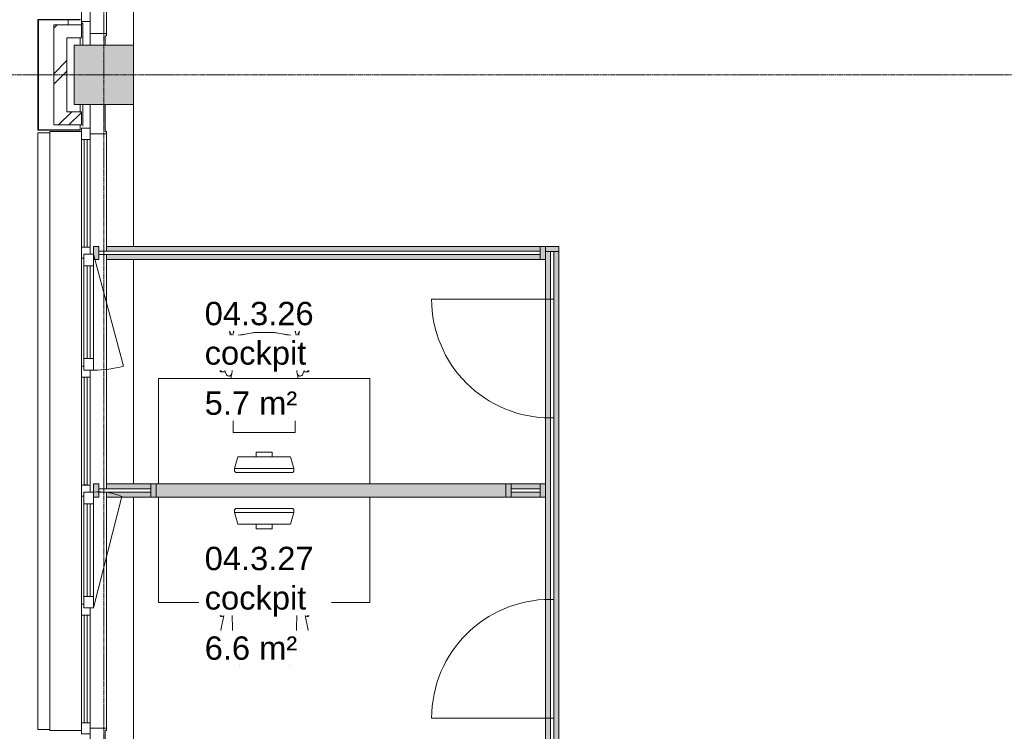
# Model space of a CAD drawing. Header units: millimetres. Extents: x -3388 to 301539, y -5590 to 54660.
# Tile 5 of 216: x 15562 to 23020, y 5825 to 11218. Entities that reach past the tile are written whole.
import ezdxf

# ---------------------------------------------------------------- set-up
doc = ezdxf.new("R2010")
doc.units = ezdxf.units.MM
doc.linetypes.add('stramienlijn', pattern=[21, 12, -3, 3, -3])
for name, color, linetype, lineweight in [('A-AREA-IDEN', 2, 'Continuous', 18), ('A-DETL-MBND', 5, 'Continuous', 9), ('A-DOOR', 31, 'Continuous', 9), ('A-FLOR', 192, 'Continuous', 13), ('A-GENM', 13, 'Continuous', 9), ('A-GLAZ', 151, 'Continuous', 9), ('A-GLAZ-CURT', 52, 'Continuous', 9), ('A-GLAZ-CWMG', 51, 'Continuous', 9), ('A-WALL', 113, 'Continuous', 9), ('A-WALL-PATT', 111, 'Continuous', 18), ('I-FURN', 30, 'Continuous', 13), ('S-COLS', 52, 'Continuous', 13), ('S-GRID', 1, 'Continuous', 9)]:
    doc.layers.add(name, color=color, linetype=linetype, lineweight=lineweight)
doc.styles.add('Arial', font='arial.ttf', dxfattribs={"height": 177.035928})
pattern_1 = [(45, (0, 0), (-212.132, 212.132), []), (45, (0, 2200), (-212.132, 212.132), [])]

# ---------------------------------------------------------------- blocks, each defined once
blk = doc.blocks.new('StadhuisZoetermeer_rvt-1-4e verdieping - bouwdeel 3_ 4_ 5')
at = {"layer": 'A-WALL'}
h = blk.add_hatch(dxfattribs=at)
h.set_pattern_fill('FP_1', color=253, style=0, pattern_type=2)
h.set_pattern_definition(pattern_1)
h.paths.add_polyline_path([(15920, 11080), (16030, 11080), (16030, 11180), (15820, 11180), (15820, 11080)], flags=0)
h = blk.add_hatch(dxfattribs=at)
h.set_pattern_fill('FP_1', color=253, style=0, pattern_type=2)
h.set_pattern_definition(pattern_1)
h.paths.add_polyline_path([(15920, 10520), (15920, 11080), (15820, 11080), (15820, 10520)], flags=0)
h = blk.add_hatch(dxfattribs=at)
h.set_pattern_fill('FP_1', color=253, style=0, pattern_type=2)
h.set_pattern_definition(pattern_1)
h.paths.add_polyline_path([(15820, 10420), (16030, 10420), (16030, 10520), (15820, 10520)], flags=0)
at = {"layer": 'A-WALL', "color": 253}
for p, q in [((15930, 11180), (15930, 11216)), ((16030, 11205), (16030, 11180)), ((16030, 11180), (15820, 11180)), ((15820, 11180), (15820, 11080)), ((16030, 11080), (16030, 11180)), ((15820, 11080), (15820, 10520)), ((15920, 11080), (16030, 11080)), ((15920, 10520), (15920, 11080)), ((15820, 10520), (15820, 10420)), ((16030, 10520), (15920, 10520)), ((16030, 10420), (16030, 10520)), ((15820, 10420), (16030, 10420))]:
    blk.add_line(p, q, dxfattribs=at)
blk = doc.blocks.new('Prefab_Betonkolom_Rechthoekig - Prefab kolom rechthoekig 450x450-1702268-4e verdieping - bouwdeel 3_ 4_ 5')
at = {"layer": 'S-COLS', "lineweight": 9}
blk.add_hatch(color=254, dxfattribs=at).paths.add_polyline_path([(-225, -225), (225, -225), (225, 225), (-225, 225), (-225, -31.2)], flags=0)
at = {"layer": 'S-COLS', "color": 8, "lineweight": 9}
for p, q in [((225, 225), (-225, 225)), ((-225, 225), (-225, -225)), ((225, -225), (225, 225)), ((-225, -225), (225, -225))]:
    blk.add_line(p, q, dxfattribs=at)
blk = doc.blocks.new('stadhuis Zoetermeer_constructie_4_rvt-1-4e verdieping - bouwdeel 3_ 4_ 5')
at = {"layer": 'A-DETL-MBND', "color": 254}
for p, q in [((16032, 11190), (16030, 11190)), ((16032, 11190), (16032, 11205)), ((16040, 11190), (16032, 11190)), ((16040, 11025), (16040, 11190)), ((16040, 10410), (16040, 10575))]:
    blk.add_line(p, q, dxfattribs=at)
at = {"lineweight": 9, "rotation": 270.0000000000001}
blk.add_blockref('Prefab_Betonkolom_Rechthoekig - Prefab kolom rechthoekig 450x450-1702268-4e verdieping - bouwdeel 3_ 4_ 5', (16200, 10800), dxfattribs=at)
blk = doc.blocks.new('82_FU_WPB_SH_oth_bureau singel - 1600x800x950-427467-4e verdieping - bouwdeel 3_ 4_ 5')
at = {"layer": 'I-FURN', "color": 8, "lineweight": 9}
for p, q in [((800, 400), (-800, 400)), ((-800, 400), (-800, -400)), ((800, -400), (800, 400)), ((-235, 160), (-235, -10)), ((235, 160), (-235, 160)), ((235, -10), (235, 160)), ((-235, -10), (235, -10)), ((-226.2, -284.5), (-201.2, -195)), ((-201.2, -195), (198.8, -195)), ((-60.8, -160), (-60.8, -195)), ((60.8, -160), (-60.8, -160)), ((60.8, -195), (60.8, -160)), ((198.8, -195), (223.8, -284.5)), ((-226.2, -284.5), (223.8, -284.5)), ((-226.2, -304.5), (-226.2, -284.5)), ((223.8, -284.5), (223.8, -304.5)), ((-217, -314.5), (-226.2, -304.5)), ((214.5, -314.5), (-217, -314.5)), ((223.8, -304.5), (214.5, -314.5))]:
    blk.add_line(p, q, dxfattribs=at)
blk = doc.blocks.new('82_FU_WPB_SH_oth_bureaustoel - Medachair_dwg-4535414-4e verdieping - bouwdeel 3_ 4_ 5')
at = {"layer": 'I-FURN', "color": 8, "lineweight": 9, "flags": 128}
for points in [[(892.889, 168.223), (890.967, 168.059), (889.043, 168.196), (887.164, 168.631), (885.376, 169.354), (900.733, 228.425), (905.902, 289.24), (978.561, 307.639), (1052.71, 318.565), (1203.12, 318.565), (1277.28, 307.639), (1349.93, 289.24), (1355.1, 228.425), (1370.46, 169.354), (1368.67, 168.631), (1366.79, 168.196), (1364.87, 168.059), (1362.95, 168.223), (1207.14, 197.058), (1048.69, 197.058)], [(918.125, 319.565), (927.701, 319.565), (921.833, 315.302), (921.252, 314.785), (920.782, 314.165), (920.443, 313.465), (920.246, 312.713), (920.201, 311.936), (920.307, 311.165), (920.562, 310.431), (920.955, 309.759), (930.663, 296.398), (918.125, 292.89), (918.125, 319.565), (918.125, 292.89), (910.828, 290.739), (910.828, 312.214), (910.93, 313.488), (911.254, 314.724), (911.788, 315.885), (912.516, 316.936), (913.416, 317.843), (914.461, 318.579), (915.618, 319.121), (916.852, 319.453)], [(940.758, 324.147), (956.25, 302.822), (930.663, 296.398), (920.955, 309.759), (920.562, 310.431), (920.307, 311.165), (920.201, 311.936), (920.246, 312.713), (920.443, 313.465), (920.782, 314.165), (921.252, 314.785), (921.833, 315.302), (935.215, 325.024), (935.808, 325.381), (936.454, 325.628), (937.133, 325.76), (937.824, 325.773), (938.507, 325.664), (939.161, 325.439), (939.766, 325.104), (940.304, 324.669)], [(952.817, 319.565), (944.086, 319.565), (952.817, 307.547)], [(956.25, 302.822), (960.114, 303.709), (960.114, 312.214), (960.012, 313.488), (959.689, 314.724), (959.155, 315.885), (958.427, 316.936), (957.526, 317.842), (956.482, 318.578), (955.325, 319.121), (954.091, 319.453), (952.817, 319.565), (952.817, 307.547)], [(1299.59, 302.822), (1295.72, 303.709), (1295.72, 312.214), (1295.82, 313.488), (1296.15, 314.724), (1296.68, 315.885), (1297.41, 316.936), (1298.31, 317.842), (1299.35, 318.578), (1300.51, 319.121), (1301.75, 319.453), (1303.02, 319.565), (1303.02, 307.547)], [(1315.08, 324.147), (1299.59, 302.822), (1325.17, 296.398), (1334.88, 309.759), (1335.27, 310.431), (1335.53, 311.165), (1335.64, 311.936), (1335.59, 312.713), (1335.39, 313.465), (1335.05, 314.165), (1334.58, 314.785), (1334, 315.302), (1320.62, 325.024), (1319.95, 325.418), (1319.21, 325.673), (1318.44, 325.779), (1317.67, 325.733), (1316.92, 325.537), (1316.22, 325.197), (1315.6, 324.728)], [(1303.02, 319.565), (1311.75, 319.565), (1303.02, 307.547)], [(1337.71, 319.565), (1328.13, 319.565), (1334, 315.302), (1334.58, 314.785), (1335.05, 314.165), (1335.39, 313.465), (1335.59, 312.713), (1335.64, 311.936), (1335.53, 311.165), (1335.27, 310.431), (1334.88, 309.759), (1325.17, 296.398), (1337.71, 292.89), (1337.71, 319.565), (1337.71, 292.89), (1345.01, 290.739), (1345.01, 312.214), (1344.91, 313.488), (1344.58, 314.724), (1344.05, 315.885), (1343.32, 316.936), (1342.42, 317.843), (1341.38, 318.579), (1340.22, 319.121), (1338.98, 319.453)], [(885.376, 169.354), (901.933, 235.905), (883.884, 235.905), (878.925, 235.405), (875.362, 233.856), (872.064, 231.801), (869.103, 229.285), (866.877, 226.428), (865.11, 223.266), (863.842, 219.874), (863.209, 217.007), (863.006, 214.077), (863.24, 211.15), (879.412, 175.835), (880.431, 173.831), (881.796, 172.044), (883.463, 170.535)], [(871.242, 164.405), (863.24, 211.15), (879.412, 175.835), (880.505, 173.714), (881.986, 171.843), (883.8, 170.291), (885.878, 169.118), (888.143, 168.366), (890.51, 168.064), (892.892, 168.223), (901.41, 170.576), (901.218, 129.572), (891.954, 123.132), (881.803, 118.206), (871.01, 114.916)], [(1362.94, 168.223), (1354.43, 170.576), (1354.62, 129.572), (1363.88, 123.132), (1374.03, 118.206), (1384.83, 114.916), (1384.59, 164.405), (1392.6, 211.15), (1376.42, 175.835), (1375.41, 173.831), (1374.04, 172.044), (1372.37, 170.535), (1370.46, 169.354), (1368.67, 168.631), (1366.79, 168.196), (1364.87, 168.059)], [(824.403, 141.678), (818.953, 142.657), (813.415, 142.634), (807.972, 141.609), (802.805, 139.617), (798.084, 136.723), (793.963, 133.023), (790.58, 128.638), (788.046, 123.714), (786.445, 118.413), (785.829, 112.909), (786.219, 107.385), (831.099, -100.079), (837.63, -118.572), (839.728, -122.329), (842.495, -125.624), (845.834, -128.337), (849.625, -130.373), (853.732, -131.657), (858.007, -132.144), (862.297, -131.816), (866.449, -130.686), (870.313, -128.793), (873.751, -126.206), (876.639, -123.017), (878.875, -119.341), (880.377, -115.309), (883.676, -96.3046), (886.374, 87.0952), (885.563, 92.9865), (883.773, 98.6577), (881.055, 103.947), (877.488, 108.705), (862.019, 123.036), (844.106, 134.163)], [(1369.46, 87.0952), (1372.16, -96.3046), (1375.46, -115.309), (1376.96, -119.341), (1379.2, -123.017), (1382.09, -126.206), (1385.52, -128.793), (1389.39, -130.686), (1393.54, -131.816), (1397.83, -132.144), (1402.1, -131.657), (1406.21, -130.373), (1410, -128.337), (1413.34, -125.624), (1416.11, -122.329), (1418.21, -118.572), (1424.74, -100.079), (1469.62, 107.385), (1470.01, 112.909), (1469.39, 118.413), (1467.79, 123.714), (1465.26, 128.638), (1461.87, 133.023), (1457.75, 136.723), (1453.03, 139.617), (1447.86, 141.609), (1442.42, 142.634), (1436.88, 142.657), (1431.43, 141.678), (1411.73, 134.163), (1393.82, 123.036), (1378.35, 108.705), (1374.78, 103.947), (1372.06, 98.6577), (1370.27, 92.9865)], [(799.562, -101.355), (799.562, -45.6211), (798.289, -45.733), (797.055, -46.0653), (795.898, -46.6078), (794.853, -47.3438), (793.953, -48.2507), (793.225, -49.3008), (792.691, -50.4619), (792.368, -51.6983), (792.265, -52.9721), (792.265, -94.1338), (792.419, -95.5465), (792.843, -96.9028), (793.521, -98.1512), (794.429, -99.2443), (795.532, -100.141), (796.787, -100.807), (798.148, -101.216)], [(799.562, -45.5991), (807.31, -45.5991), (805.271, -46.2618), (804.634, -46.532), (804.054, -46.9088), (803.548, -47.3805), (803.132, -47.9329), (802.818, -48.5492), (802.616, -49.2106), (802.531, -49.8971), (802.568, -50.5879), (802.723, -51.2618), (807.834, -66.993), (808.146, -67.7056), (808.591, -68.3438), (809.152, -68.8829), (809.807, -69.3023), (810.531, -69.5858), (811.297, -69.7226), (812.075, -69.7073), (812.834, -69.5406), (822.297, -66.4659), (831.099, -100.057), (831.452, -101.333), (799.562, -101.333)], [(816.415, -42.6409), (805.266, -46.2635), (804.629, -46.5337), (804.049, -46.9104), (803.543, -47.3822), (803.127, -47.9346), (802.813, -48.5508), (802.61, -49.2123), (802.526, -49.8988), (802.562, -50.5895), (802.718, -51.2635), (807.829, -66.9946), (808.141, -67.7073), (808.586, -68.3455), (809.147, -68.8846), (809.802, -69.304), (810.526, -69.5875), (811.292, -69.7243), (812.07, -69.709), (812.829, -69.5423), (822.292, -66.4676)], [(1456.27, -45.5991), (1448.53, -45.5991), (1450.57, -46.2618), (1451.2, -46.532), (1451.78, -46.9088), (1452.29, -47.3805), (1452.7, -47.9329), (1453.02, -48.5492), (1453.22, -49.2106), (1453.3, -49.8971), (1453.27, -50.5879), (1453.11, -51.2618), (1448, -66.993), (1447.73, -67.6297), (1447.35, -68.2097), (1446.88, -68.7156), (1446.33, -69.1319), (1445.71, -69.4459), (1445.05, -69.6481), (1444.37, -69.7324), (1443.68, -69.6962), (1443, -69.5406), (1433.54, -66.4659), (1424.74, -100.057), (1424.38, -101.333), (1456.27, -101.333)], [(1439.42, -42.6409), (1450.57, -46.2635), (1451.21, -46.5337), (1451.79, -46.9104), (1452.29, -47.3822), (1452.71, -47.9346), (1453.02, -48.5508), (1453.23, -49.2123), (1453.31, -49.8988), (1453.27, -50.5895), (1453.12, -51.2635), (1448.01, -66.9946), (1447.69, -67.7073), (1447.25, -68.3455), (1446.69, -68.8846), (1446.03, -69.304), (1445.31, -69.5875), (1444.54, -69.7243), (1443.77, -69.709), (1443.01, -69.5423), (1433.54, -66.4676)], [(1456.27, -101.355), (1456.27, -45.6211), (1457.55, -45.733), (1458.78, -46.0653), (1459.94, -46.6078), (1460.98, -47.3438), (1461.88, -48.2507), (1462.61, -49.3008), (1463.14, -50.4619), (1463.47, -51.6983), (1463.57, -52.9721), (1463.57, -94.1338), (1463.42, -95.5465), (1462.99, -96.9028), (1462.31, -98.1512), (1461.41, -99.2443), (1460.3, -100.141), (1459.05, -100.807), (1457.69, -101.216)]]:
    blk.add_lwpolyline(points, close=True, dxfattribs=at)
for points in [[(1391.99, 219.874), (1392.63, 217.007), (1392.83, 214.077), (1392.6, 211.15), (1392.83, 214.077), (1392.63, 217.007), (1391.99, 219.874), (1390.73, 223.267), (1388.96, 226.428), (1386.73, 229.285), (1383.77, 231.802), (1380.47, 233.857), (1376.91, 235.406), (1371.95, 235.905), (1353.9, 235.905), (1370.46, 169.354), (1372.37, 170.535), (1374.04, 172.044), (1375.41, 173.831), (1376.42, 175.835), (1392.6, 211.15)], [(1375.46, -115.309), (1372.16, -96.3046), (1369.46, 87.0952), (1370.27, 92.9865), (1372.06, 98.6577), (1374.78, 103.947), (1378.35, 108.705), (1384.43, 115.005), (1372.33, 118.902), (1361.09, 124.852), (1351.07, 132.673), (1342.56, 142.125), (1335.84, 152.917), (1331.11, 164.717), (1328.51, 177.162), (1195.33, 198.061), (1060.51, 198.061), (927.325, 177.162), (924.726, 164.717), (919.993, 152.917), (913.272, 142.125), (904.769, 132.673), (894.746, 124.852), (883.511, 118.902), (871.409, 115.005), (877.488, 108.705), (881.055, 103.947), (883.773, 98.6577), (885.563, 92.9865), (886.374, 87.0952), (883.676, -96.3046), (880.377, -115.309), (879.012, -119.052), (877.014, -122.499), (874.445, -125.544), (874.7616, -147.7067)], [(1241.01, 70.5866), (1126.01, 80.6836), (1011.01, 70.5866)], [(1381.0744, -147.7067), (1381.39, -125.544), (1378.82, -122.499), (1376.82, -119.052), (1375.46, -115.309)]]:
    blk.add_lwpolyline(points, dxfattribs=at)
blk = doc.blocks.new('82_FU_WPB_SH_oth_bureaustoel - 82_FU_WPB_SH_oth_bureaustoel-362900-4e verdieping - bouwdeel 3_ 4_ 5')
blk.add_blockref('82_FU_WPB_SH_oth_bureaustoel - Medachair_dwg-4535414-4e verdieping - bouwdeel 3_ 4_ 5', (-1131.3, 47.7))
blk = doc.blocks.new('82_FU_WPB_SH_oth_bureau singel - 1600x800x950-428019-4e verdieping - bouwdeel 3_ 4_ 5')
at = {"layer": 'I-FURN', "color": 8, "lineweight": 9}
for p, q in [((-800, 400), (-800, -400)), ((800, -400), (800, 400)), ((-217, 314.5), (-226.2, 304.5)), ((-226.2, 304.5), (-226.2, 284.5)), ((214.5, 314.5), (-217, 314.5)), ((223.8, 304.5), (214.5, 314.5)), ((223.8, 284.5), (223.8, 304.5)), ((-226.2, 284.5), (-201.2, 195)), ((-226.2, 284.5), (223.8, 284.5)), ((198.8, 195), (223.8, 284.5)), ((-201.2, 195), (198.8, 195)), ((-60.8, 160), (-60.8, 195)), ((60.8, 160), (-60.8, 160)), ((60.8, 195), (60.8, 160)), ((-235, -160), (-235, 10)), ((-235, 10), (235, 10)), ((235, 10), (235, -160)), ((235, -160), (-235, -160)), ((-800, -400), (800, -400))]:
    blk.add_line(p, q, dxfattribs=at)
blk = doc.blocks.new('82_FU_WPB_SH_oth_bureaustoel - 82_FU_WPB_SH_oth_bureaustoel-4536425-4e verdieping - bouwdeel 3_ 4_ 5')
at = {"extrusion": (0, 0, -1), "zscale": -1, "rotation": 180}
blk.add_blockref('82_FU_WPB_SH_oth_bureaustoel - Medachair_dwg-4535414-4e verdieping - bouwdeel 3_ 4_ 5', (1131.3, -47.7), dxfattribs=at)
blk = doc.blocks.new('Stadhuis Zoetermeer_OTH_interieur_rvt-1-4e verdieping - bouwdeel 3_ 4_ 5')
at = {"color": 8, "lineweight": 9, "rotation": 180}
for name, p in [('82_FU_WPB_SH_oth_bureaustoel - 82_FU_WPB_SH_oth_bureaustoel-4536425-4e verdieping - bouwdeel 3_ 4_ 5', (17413.2, 8601.8)), ('82_FU_WPB_SH_oth_bureau singel - 1600x800x950-428019-4e verdieping - bouwdeel 3_ 4_ 5', (17413.2, 8100)), ('82_FU_WPB_SH_oth_bureau singel - 1600x800x950-427467-4e verdieping - bouwdeel 3_ 4_ 5', (17413.2, 7200)), ('82_FU_WPB_SH_oth_bureaustoel - 82_FU_WPB_SH_oth_bureaustoel-362900-4e verdieping - bouwdeel 3_ 4_ 5', (17413.2, 6698.2))]:
    blk.add_blockref(name, p, dxfattribs=at)
blk = doc.blocks.new('System Panel - Glazed-2125761-4e verdieping - bouwdeel 3_ 4_ 5')
at = {"layer": 'A-GLAZ-CURT', "lineweight": 13}
for p, q in [((130, 12.5), (-130, 12.5)), ((-130, 12.5), (-130, -12.5)), ((-130, -12.5), (130, -12.5))]:
    blk.add_line(p, q, dxfattribs=at)
blk = doc.blocks.new('Rectangular Mullion - 100x40 alu-2246696-4e verdieping - bouwdeel 3_ 4_ 5')
at = {"layer": 'A-GLAZ-CWMG'}
h = blk.add_hatch(color=256, dxfattribs=at)
h.paths.add_polyline_path([(19582.5, 5665), (19582.5, 5925), (19545, 5925), (19545, 5665)], flags=0)
h.paths.add_polyline_path([(19645, 5665), (19645, 5925), (19607.5, 5925), (19607.5, 5665)], flags=0)
for p, q in [((19545, 5925), (19545, 5665)), ((19645, 5925), (19645, 5665))]:
    blk.add_line(p, q, dxfattribs=at)
blk = doc.blocks.new('Rectangular Mullion - 100x40 alu-2126717-4e verdieping - bouwdeel 3_ 4_ 5')
at = {"layer": 'A-GLAZ-CWMG'}
blk.add_hatch(color=256, dxfattribs=at).paths.add_polyline_path([(-40, 50), (0, 50), (0, -50), (-40, -50)], flags=0)
at = {"layer": 'A-GLAZ-CWMG', "lineweight": 18}
for p, q in [((-40, 50), (0, 50)), ((-40, -50), (-40, 50)), ((0, 50), (0, -50)), ((0, -50), (-40, -50))]:
    blk.add_line(p, q, dxfattribs=at)
blk = doc.blocks.new('System Panel - Glazed-3874881-4e verdieping - bouwdeel 3_ 4_ 5')
at = {"layer": 'A-GLAZ-CURT', "lineweight": 13}
for p, q in [((1671.25, 12.5), (-1671.25, 12.5)), ((-1671.25, 12.5), (-1671.25, -12.5)), ((1671.25, -12.5), (1671.25, 12.5)), ((-1671.25, -12.5), (1671.25, -12.5))]:
    blk.add_line(p, q, dxfattribs=at)
blk = doc.blocks.new('Rectangular Mullion - 100x40 alu-3874880-4e verdieping - bouwdeel 3_ 4_ 5')
at = {"layer": 'A-GLAZ-CWMG'}
h = blk.add_hatch(color=256, dxfattribs=at)
h.paths.add_polyline_path([(19505, 9400), (19505, 9437.5), (16220, 9437.5), (16220, 9400), (17569.2, 9400)], flags=0)
h.paths.add_polyline_path([(17569.2, 9462.5), (19505, 9462.5), (19505, 9500), (16220, 9500), (16220, 9462.5)], flags=0)
for p, q in [((19505, 9500), (16220, 9500)), ((19505, 9400), (16220, 9400))]:
    blk.add_line(p, q, dxfattribs=at)
blk = doc.blocks.new('Rectangular Mullion - 100x40 alu-2125702-4e verdieping - bouwdeel 3_ 4_ 5')
at = {"layer": 'A-GLAZ-CWMG'}
blk.add_hatch(color=256, dxfattribs=at).paths.add_polyline_path([(-40, -50), (-40, 50), (0, 50), (0, -50)], flags=0)
at = {"layer": 'A-GLAZ-CWMG', "lineweight": 18}
for p, q in [((-40, 50), (0, 50)), ((-40, -50), (-40, 50)), ((0, 50), (0, -50)), ((0, -50), (-40, -50))]:
    blk.add_line(p, q, dxfattribs=at)
blk = doc.blocks.new('Rectangular Mullion - 100x40 alu-V3-4e verdieping - bouwdeel 3_ 4_ 5')
at = {"layer": 'A-GLAZ-CWMG'}
blk.add_hatch(color=256, dxfattribs=at).paths.add_polyline_path([(-40, 50), (-40, -50), (0, -50), (0, 50)], flags=0)
at = {"layer": 'A-GLAZ-CWMG', "lineweight": 18}
for p, q in [((0, 50), (-40, 50)), ((-40, 50), (-40, -50)), ((0, -50), (0, 9.7)), ((-40, -50), (0, -50))]:
    blk.add_line(p, q, dxfattribs=at)
blk = doc.blocks.new('System Panel - Glazed-2127272-4e verdieping - bouwdeel 3_ 4_ 5')
at = {"layer": 'A-GLAZ-CURT', "lineweight": 13}
for p, q in [((110, 12.5), (-110, 12.5)), ((-110, 12.5), (-110, -12.5)), ((110, -12.5), (110, 12.5)), ((-110, -12.5), (110, -12.5))]:
    blk.add_line(p, q, dxfattribs=at)
blk = doc.blocks.new('Rectangular Mullion - 100x40 alu-V7-4e verdieping - bouwdeel 3_ 4_ 5')
at = {"layer": 'A-GLAZ-CWMG'}
h = blk.add_hatch(color=256, dxfattribs=at)
h.paths.add_polyline_path([(19285, 7600), (19505, 7600), (19505, 7637.5), (19285, 7637.5)], flags=0)
h.paths.add_polyline_path([(19505, 7662.5), (19505, 7700), (19285, 7700), (19285, 7662.5)], flags=0)
for p, q in [((19505, 7700), (19285, 7700)), ((19505, 7600), (19285, 7600))]:
    blk.add_line(p, q, dxfattribs=at)
blk = doc.blocks.new('Rectangular Mullion - 100x40 alu-V2-4e verdieping - bouwdeel 3_ 4_ 5')
at = {"layer": 'A-GLAZ-CWMG'}
blk.add_hatch(color=256, dxfattribs=at).paths.add_polyline_path([(0, 50), (-40, 50), (-40, -50), (0, -50)], flags=0)
at = {"layer": 'A-GLAZ-CWMG', "lineweight": 18}
for p, q in [((0, 50), (-40, 50)), ((-40, 50), (-40, -50)), ((0, -50), (0, 50)), ((-40, -50), (0, -50))]:
    blk.add_line(p, q, dxfattribs=at)
blk = doc.blocks.new('System Panel - Glazed-3874952-4e verdieping - bouwdeel 3_ 4_ 5')
at = {"layer": 'A-GLAZ-CURT', "lineweight": 13}
for p, q in [((196.25, 12.5), (-196.25, 12.5)), ((-196.25, 12.5), (-196.25, -12.5)), ((196.25, -12.5), (196.25, 12.5)), ((-196.25, -12.5), (196.25, -12.5))]:
    blk.add_line(p, q, dxfattribs=at)
blk = doc.blocks.new('Rectangular Mullion - 100x40 alu-3874951-4e verdieping - bouwdeel 3_ 4_ 5')
at = {"layer": 'A-GLAZ-CWMG'}
h = blk.add_hatch(color=256, dxfattribs=at)
h.paths.add_polyline_path([(16220, 7600), (16555, 7600), (16555, 7637.5), (16220, 7637.5)], flags=0)
h.paths.add_polyline_path([(16220, 7662.5), (16555, 7662.5), (16555, 7700), (16220, 7700)], flags=0)
for p, q in [((16555, 7700), (16220, 7700)), ((16555, 7600), (16220, 7600))]:
    blk.add_line(p, q, dxfattribs=at)
blk = doc.blocks.new('Rectangular Mullion - 100x40 alu-V8-4e verdieping - bouwdeel 3_ 4_ 5')
at = {"layer": 'A-GLAZ-CWMG'}
blk.add_hatch(color=256, dxfattribs=at).paths.add_polyline_path([(-40, 50), (-40, -50), (0, -50), (0, 50)], flags=0)
at = {"layer": 'A-GLAZ-CWMG', "lineweight": 18}
for p, q in [((0, 50), (-40, 50)), ((-40, 50), (-40, -50)), ((0, -50), (0, 12.3)), ((-40, -50), (0, -50))]:
    blk.add_line(p, q, dxfattribs=at)
blk = doc.blocks.new('32_binnendeur_glas - 32_50_B00_nzs_dBXX_open-2125818-4e verdieping - bouwdeel 3_ 4_ 5')
at = {"layer": 'A-DOOR'}
for p, q in [((-450, 12.5), (450, 12.5)), ((-450, -12.5), (-450, 12.5)), ((450, 12.5), (450, -12.5)), ((450, -12.5), (-450, -12.5))]:
    blk.add_line(p, q, dxfattribs=at)
blk = doc.blocks.new('Rectangular Mullion - 100x40 alu-2125816-4e verdieping - bouwdeel 3_ 4_ 5')
at = {"layer": 'A-GLAZ-CWMG'}
h = blk.add_hatch(color=256, dxfattribs=at)
h.paths.add_polyline_path([(68100, 23950), (68100, 23987.5), (67200, 23987.5), (67200, 23950)], flags=0)
h.paths.add_polyline_path([(68100, 24012.5), (68100, 24050), (67200, 24050), (67200, 24012.5)], flags=0)
for p, q in [((67200, 24050), (68100, 24050)), ((67200, 23950), (68100, 23950))]:
    blk.add_line(p, q, dxfattribs=at)
blk = doc.blocks.new('System Panel - Glazed-2326135-4e verdieping - bouwdeel 3_ 4_ 5')
at = {"layer": 'A-GLAZ-CURT', "lineweight": 13}
for p, q in [((687.5, 12.5), (-687.5, 12.5)), ((-687.5, -12.5), (687.5, -12.5))]:
    blk.add_line(p, q, dxfattribs=at)
blk = doc.blocks.new('Rectangular Mullion - 100x40 alu-2246793-4e verdieping - bouwdeel 3_ 4_ 5')
at = {"layer": 'A-GLAZ-CWMG'}
h = blk.add_hatch(color=256, dxfattribs=at)
h.paths.add_polyline_path([(19545, 6825), (19582.5, 6825), (19582.5, 8200), (19545, 8200), (19545, 6923.9)], flags=0)
h.paths.add_polyline_path([(19607.5, 6825), (19645, 6825), (19645, 8200), (19607.5, 8200), (19607.5, 6923.9)], flags=0)
for p, q in [((19545, 8200), (19545, 7700)), ((19645, 8200), (19645, 6825)), ((19545, 7600), (19545, 6825))]:
    blk.add_line(p, q, dxfattribs=at)
blk = doc.blocks.new('32_binnendeur_glas - 32_50_B00_nzs_dBXX_open-2125848-4e verdieping - bouwdeel 3_ 4_ 5')
at = {"layer": 'A-DOOR'}
for p, q in [((-450, 12.5), (450, 12.5)), ((-450, -12.5), (-450, 12.5)), ((450, 12.5), (450, -12.5)), ((450, -12.5), (-450, -12.5))]:
    blk.add_line(p, q, dxfattribs=at)
blk = doc.blocks.new('System Panel - Glazed-2326136-4e verdieping - bouwdeel 3_ 4_ 5')
at = {"layer": 'A-GLAZ-CURT', "lineweight": 13}
for p, q in [((180, 12.5), (-180, 12.5)), ((180, -12.5), (180, 12.5)), ((-180, -12.5), (180, -12.5))]:
    blk.add_line(p, q, dxfattribs=at)
blk = doc.blocks.new('Rectangular Mullion - 100x40 alu-2246701-4e verdieping - bouwdeel 3_ 4_ 5')
at = {"layer": 'A-GLAZ-CWMG'}
h = blk.add_hatch(color=256, dxfattribs=at)
h.paths.add_polyline_path([(19582.5, 9100), (19582.5, 9460), (19545, 9460), (19545, 9100)], flags=0)
h.paths.add_polyline_path([(19645, 9100), (19645, 9460), (19607.5, 9460), (19607.5, 9100)], flags=0)
for p, q in [((19545, 9400), (19545, 9100)), ((19645, 9460), (19645, 9100))]:
    blk.add_line(p, q, dxfattribs=at)
blk = doc.blocks.new('BI deur links - BI deur links-4772452-4e verdieping - bouwdeel 3_ 4_ 5')
at = {"layer": 'A-GLAZ', "lineweight": 13}
blk.add_line((450, -12.5), (450, -912.5), dxfattribs=at)
blk.add_arc((450, -12.5), 900, 180, 270, dxfattribs=at)
blk = doc.blocks.new('BI deur rechts - BI deur rechts-4770535-4e verdieping - bouwdeel 3_ 4_ 5')
at = {"layer": 'A-GLAZ', "lineweight": 13}
blk.add_line((-450, -12.5), (-450, -912.5), dxfattribs=at)
blk.add_arc((-450, -12.5), 900, 270, 0, dxfattribs=at)
blk = doc.blocks.new('21_alucobond paneel - 21_alucobond paneel-3582883-4e verdieping - bouwdeel 3_ 4_ 5')
at = {"layer": 'A-GLAZ-CURT'}
for p, q in [((-2260, 0), (2260, 0)), ((-2260, -90), (-2260, 0)), ((2260, 0), (2260, -90))]:
    blk.add_line(p, q, dxfattribs=at)
blk = doc.blocks.new('21_alucobond waterslag - 21_alucobond waterslag-3608125-4e verdieping - bouwdeel 3_ 4_ 5')
at = {"layer": 'A-GLAZ-CURT'}
for p, q in [((-2270, -330), (-2270, -90)), ((-2270, -90), (2270, -90)), ((2270, -90), (2270, -330))]:
    blk.add_line(p, q, dxfattribs=at)
blk = doc.blocks.new('21_alucobond paneel - 21_alucobond paneel-3582889-4e verdieping - bouwdeel 3_ 4_ 5')
at = {"layer": 'A-GLAZ-CURT'}
blk.add_hatch(color=256, dxfattribs=at).paths.add_polyline_path([(-420, -320), (-416, -320), (-416, -4), (416, -4), (416, -320), (420, -320), (420, 0), (-420, 0)], flags=0)
at = {"layer": 'A-GLAZ-CURT', "lineweight": 13}
for p, q in [((420, 0), (-420, 0)), ((-420, 0), (-420, -320)), ((420, -320), (420, 0)), ((-416, -320), (-416, -4)), ((-416, -4), (416, -4)), ((416, -4), (416, -320)), ((-420, -320), (-416, -320)), ((416, -320), (420, -320))]:
    blk.add_line(p, q, dxfattribs=at)
at = {"layer": 'A-GLAZ-CURT'}
for p, q in [((-380, -320), (-416, -320)), ((-225, -320), (-280, -320)), ((280, -320), (225, -320))]:
    blk.add_line(p, q, dxfattribs=at)
blk = doc.blocks.new('31_binnenspouwblad_afwerking - Merk_B-34-2865087-4e verdieping - bouwdeel 3_ 4_ 5')
at = {"layer": 'A-GENM', "lineweight": 13}
for p, q in [((205, 115), (0, 115)), ((223, 125), (205, 125)), ((205, 125), (205, 115)), ((223, 0), (223, 125)), ((4745, 125), (4727, 125)), ((4727, 125), (4727, 0)), ((4745, 115), (4745, 125)), ((4950, 115), (4745, 115)), ((4950, 0), (4950, 115)), ((0, 0), (223, 0)), ((4727, 0), (4950, 0))]:
    blk.add_line(p, q, dxfattribs=at)
at = {"layer": 'A-GENM'}
for p, q in [((1112.5, 125), (223, 125)), ((2912.5, 125), (1137.5, 125)), ((4727, 125), (2937.5, 125))]:
    blk.add_line(p, q, dxfattribs=at)
blk = doc.blocks.new('System Panel - 31_CWP_glas_gevel-3473738-4e verdieping - bouwdeel 3_ 4_ 5')
at = {"layer": 'A-GLAZ-CURT', "lineweight": 13}
for p, q in [((408.3, 12), (-408.3, 12)), ((-408.3, 12), (-408.3, -12)), ((408.3, -12), (408.3, 12)), ((-408.3, -12), (408.3, -12))]:
    blk.add_line(p, q, dxfattribs=at)
blk = doc.blocks.new('Rectangular Mullion - 31_CWM_065x84-3473733-4e verdieping - bouwdeel 3_ 4_ 5')
at = {"layer": 'A-GLAZ-CWMG'}
for p, q in [((16030, 6705.7), (16030, 5889)), ((16095, 6705.7), (16095, 5889))]:
    blk.add_line(p, q, dxfattribs=at)
blk = doc.blocks.new('Rectangular Mullion - 31_CWM_065x84-V59-4e verdieping - bouwdeel 3_ 4_ 5')
at = {"layer": 'A-GLAZ-CWMG', "lineweight": 18}
for p, q in [((-84, 32.5), (0, 32.5)), ((-84, -32.5), (-84, 32.5)), ((0, 32.5), (0, -32.5)), ((0, -32.5), (-84, -32.5))]:
    blk.add_line(p, q, dxfattribs=at)
blk = doc.blocks.new('Rectangular Mullion - 31_CWM_065x84-V60-4e verdieping - bouwdeel 3_ 4_ 5')
at = {"layer": 'A-GLAZ-CWMG', "lineweight": 18}
for p, q in [((0, 32.5), (-84, 32.5)), ((-84, 32.5), (-84, -32.5)), ((0, -32.5), (0, 32.5)), ((-84, -32.5), (0, -32.5))]:
    blk.add_line(p, q, dxfattribs=at)
blk = doc.blocks.new('31_WI_raam_1 - raam UPGRADE GEVEL-3492515-4e verdieping - bouwdeel 3_ 4_ 5')
at = {"layer": 'A-GLAZ'}
for p, q in [((-351, 15), (-439, 15)), ((-439, 15), (-439, -60)), ((-351, -60), (-351, 15)), ((439, 15), (351, 15)), ((351, 15), (351, -60)), ((439, -60), (439, 15)), ((-439, -60), (-351, -60)), ((351, -60), (439, -60))]:
    blk.add_line(p, q, dxfattribs=at)
at = {"layer": 'A-GLAZ', "lineweight": 13}
for p, q in [((-351, 15), (351, 15)), ((351, -60), (-351, -60))]:
    blk.add_line(p, q, dxfattribs=at)
blk = doc.blocks.new('Rectangular Mullion - 31_CWM_065x84-3349801-4e verdieping - bouwdeel 3_ 4_ 5')
at = {"layer": 'A-GLAZ-CWMG'}
blk.add_line((16030, 16609), (16030, 15791), dxfattribs=at)
blk = doc.blocks.new('Rectangular Mullion - 31_CWM_065x84-V61-4e verdieping - bouwdeel 3_ 4_ 5')
at = {"layer": 'A-GLAZ-CWMG', "lineweight": 18}
for p, q in [((-42, 32.5), (12, 32.5)), ((-42, -32.5), (-42, 32.5)), ((42, -32.5), (-42, -32.5)), ((42, -15), (42, -32.5))]:
    blk.add_line(p, q, dxfattribs=at)
blk = doc.blocks.new('Rectangular Mullion - 31_CWM_065x84-3473735-4e verdieping - bouwdeel 3_ 4_ 5')
at = {"layer": 'A-GLAZ-CWMG'}
for p, q in [((16030, 8508.3), (16030, 7691.7)), ((16095, 8508.3), (16095, 7691.7))]:
    blk.add_line(p, q, dxfattribs=at)
blk = doc.blocks.new('Rectangular Mullion - 31_CWM_065x84-V62-4e verdieping - bouwdeel 3_ 4_ 5')
at = {"layer": 'A-GLAZ-CWMG', "lineweight": 18}
for p, q in [((-12, 32.5), (42, 32.5)), ((42, 32.5), (42, -32.5)), ((-42, -32.5), (-42, -15)), ((42, -32.5), (-42, -32.5))]:
    blk.add_line(p, q, dxfattribs=at)
blk = doc.blocks.new('Rectangular Mullion - 31_CWM_065x84-3473736-4e verdieping - bouwdeel 3_ 4_ 5')
at = {"layer": 'A-GLAZ-CWMG'}
for p, q in [((16030, 10311), (16030, 9494.3)), ((16095, 10311), (16095, 9494.3))]:
    blk.add_line(p, q, dxfattribs=at)
blk = doc.blocks.new('Rectangular Mullion - 31_CWM_065x84-V63-4e verdieping - bouwdeel 3_ 4_ 5')
at = {"layer": 'A-GLAZ-CWMG', "lineweight": 18}
for p, q in [((-12, 32.5), (42, 32.5)), ((42, 32.5), (42, -32.5)), ((-42, -32.5), (-42, -15)), ((42, -32.5), (-42, -32.5))]:
    blk.add_line(p, q, dxfattribs=at)
blk = doc.blocks.new('31_WI_raam_1 - raam UPGRADE GEVEL-3492583-4e verdieping - bouwdeel 3_ 4_ 5')
at = {"layer": 'A-GLAZ'}
for p, q in [((-351, 15), (-439, 15)), ((-439, 15), (-439, -60)), ((-351, -60), (-351, 15)), ((439, 15), (351, 15)), ((351, 15), (351, -60)), ((439, -60), (439, 15)), ((-439, -60), (-351, -60)), ((351, -60), (439, -60))]:
    blk.add_line(p, q, dxfattribs=at)
at = {"layer": 'A-GLAZ', "lineweight": 13}
for p, q in [((-351, 15), (351, 15)), ((351, -60), (-351, -60))]:
    blk.add_line(p, q, dxfattribs=at)
blk = doc.blocks.new('Rectangular Mullion - 31_CWM_065x84-V64-4e verdieping - bouwdeel 3_ 4_ 5')
at = {"layer": 'A-GLAZ-CWMG', "lineweight": 18}
for p, q in [((-42, 32.5), (12, 32.5)), ((-42, -32.5), (-42, 32.5)), ((42, -32.5), (-42, -32.5)), ((42, -15), (42, -32.5))]:
    blk.add_line(p, q, dxfattribs=at)
blk = doc.blocks.new('BI raam rechts - BI raam rechts-3349891-4e verdieping - bouwdeel 3_ 4_ 5')
at = {"layer": 'A-GLAZ', "lineweight": 13}
blk.add_line((-439, 37.5), (409.1, 264.7), dxfattribs=at)
blk.add_arc((-439, 37.5), 878, 360, 15, dxfattribs=at)
blk = doc.blocks.new('WI_subvak - glas 2-3349831-4e verdieping - bouwdeel 3_ 4_ 5')
at = {"layer": 'A-GLAZ'}
for p, q in [((351, 12), (-351, 12)), ((-351, -12), (351, -12))]:
    blk.add_line(p, q, dxfattribs=at)
blk = doc.blocks.new('BI raam links - BI raam links-3468314-4e verdieping - bouwdeel 3_ 4_ 5')
at = {"layer": 'A-GLAZ', "lineweight": 13}
blk.add_line((439, 37.5), (-404.9, 250.8), dxfattribs=at)
blk.add_arc((-39.1, 83), 402.5, 155.35873, 186.49255, dxfattribs=at)
blk = doc.blocks.new('31_binnenspouwblad_afwerking - Merk_B-33-2826305-4e verdieping - bouwdeel 3_ 4_ 5')
at = {"layer": 'A-GENM', "lineweight": 13}
for p, q in [((70, 115), (0, 115)), ((0, 115), (0, 0)), ((88, 125), (70, 125)), ((70, 125), (70, 115)), ((88, 0), (88, 125)), ((2925, 125), (2907, 125)), ((2907, 125), (2907, 0)), ((2925, 115), (2925, 125)), ((2995, 115), (2925, 115)), ((0, 0), (88, 0)), ((2907, 0), (2995, 0))]:
    blk.add_line(p, q, dxfattribs=at)
at = {"layer": 'A-GENM'}
for p, q in [((2907, 125), (88, 125)), ((2907, 0), (2815, 0))]:
    blk.add_line(p, q, dxfattribs=at)
blk = doc.blocks.new('Rectangular Mullion - 31_CWM_065x84-V138-4e verdieping - bouwdeel 3_ 4_ 5')
at = {"layer": 'A-GLAZ-CWMG', "lineweight": 18}
for p, q in [((0, 32.5), (-84, 32.5)), ((-84, 32.5), (-84, -32.5)), ((0, -32.5), (0, 32.5)), ((-84, -32.5), (0, -32.5))]:
    blk.add_line(p, q, dxfattribs=at)

msp = doc.modelspace()

# ---------------------------------------------------------------- hatches: boundary and pattern name
at = {"layer": 'A-WALL-PATT', "lineweight": 9}
msp.add_hatch(color=256, dxfattribs=at).paths.add_polyline_path([(16595, 7600), (19245, 7600), (19245, 7700), (16595, 7700)], flags=0)

# ---------------------------------------------------------------- linework, layer by layer
at = {"layer": 'A-FLOR', "color": 55, "lineweight": 9}
for p, q in [((16425, 17775), (16425, 11025)), ((16425, 10575), (16425, 9500)), ((16425, 9400), (16425, 7700)), ((16425, 7600), (16425, 5625))]:
    msp.add_line(p, q, dxfattribs=at)
at = {"layer": 'A-WALL', "lineweight": 18}
for p, q in [((19245, 7700), (16595, 7700)), ((16595, 7700), (16595, 7600)), ((19245, 7600), (19245, 7700)), ((16595, 7600), (19245, 7600))]:
    msp.add_line(p, q, dxfattribs=at)
at = {"layer": 'S-GRID', "linetype": 'stramienlijn'}
for p, q in [((16200, 44000), (16200, -4400)), ((130950, 10800), (12500.1395, 10800))]:
    msp.add_line(p, q, dxfattribs=at)

# ---------------------------------------------------------------- block references
at = {"lineweight": 5}
for name in ['StadhuisZoetermeer_rvt-1-4e verdieping - bouwdeel 3_ 4_ 5', 'stadhuis Zoetermeer_constructie_4_rvt-1-4e verdieping - bouwdeel 3_ 4_ 5', 'Stadhuis Zoetermeer_OTH_interieur_rvt-1-4e verdieping - bouwdeel 3_ 4_ 5']:
    msp.add_blockref(name, (0, 0), dxfattribs=at)
at = {"layer": 'A-DOOR', "rotation": 89.99999999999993}
for name, p in [('32_binnendeur_glas - 32_50_B00_nzs_dBXX_open-2125848-4e verdieping - bouwdeel 3_ 4_ 5', (19595, 8650)), ('32_binnendeur_glas - 32_50_B00_nzs_dBXX_open-2125818-4e verdieping - bouwdeel 3_ 4_ 5', (19595, 6375))]:
    msp.add_blockref(name, p, dxfattribs=at)
at = {"layer": 'A-GENM', "rotation": 269.9999999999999}
for name, p in [('31_binnenspouwblad_afwerking - Merk_B-33-2826305-4e verdieping - bouwdeel 3_ 4_ 5', (16095, 14020)), ('31_binnenspouwblad_afwerking - Merk_B-34-2865087-4e verdieping - bouwdeel 3_ 4_ 5', (16095, 10575))]:
    msp.add_blockref(name, p, dxfattribs=at)
at = {"layer": 'A-GLAZ'}
for name, p, rotation in [('31_WI_raam_1 - raam UPGRADE GEVEL-3492515-4e verdieping - bouwdeel 3_ 4_ 5', (16062.5, 9001.3333), 89.99999999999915), ('BI raam rechts - BI raam rechts-3349891-4e verdieping - bouwdeel 3_ 4_ 5', (16085, 9001.3333), 269.999999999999), ('WI_subvak - glas 2-3349831-4e verdieping - bouwdeel 3_ 4_ 5', (16085, 9001.3333), 89.99999999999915), ('BI deur rechts - BI deur rechts-4770535-4e verdieping - bouwdeel 3_ 4_ 5', (19595, 8650), 270.0000000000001), ('31_WI_raam_1 - raam UPGRADE GEVEL-3492583-4e verdieping - bouwdeel 3_ 4_ 5', (16062.5, 7198.6667), 89.99999999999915), ('BI raam links - BI raam links-3468314-4e verdieping - bouwdeel 3_ 4_ 5', (16085, 7198.6667), 269.999999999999), ('WI_subvak - glas 2-3349831-4e verdieping - bouwdeel 3_ 4_ 5', (16085, 7198.6667), 89.99999999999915), ('BI deur links - BI deur links-4772452-4e verdieping - bouwdeel 3_ 4_ 5', (19595, 6375), 270.0000000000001)]:
    msp.add_blockref(name, p, dxfattribs=dict(at, rotation=rotation))
at = {"layer": 'A-GLAZ-CURT'}
for name, p, rotation in [('21_alucobond paneel - 21_alucobond paneel-3582889-4e verdieping - bouwdeel 3_ 4_ 5', (15700, 10800), 89.9999999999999), ('21_alucobond waterslag - 21_alucobond waterslag-3608125-4e verdieping - bouwdeel 3_ 4_ 5', (15700, 8100), 89.9999999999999), ('21_alucobond paneel - 21_alucobond paneel-3582883-4e verdieping - bouwdeel 3_ 4_ 5', (15700, 8100), 89.9999999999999), ('System Panel - 31_CWP_glas_gevel-3473738-4e verdieping - bouwdeel 3_ 4_ 5', (16062.5, 9902.6667), 89.99999999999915), ('System Panel - Glazed-2326136-4e verdieping - bouwdeel 3_ 4_ 5', (19595, 9280), 89.99999999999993), ('System Panel - 31_CWP_glas_gevel-3473738-4e verdieping - bouwdeel 3_ 4_ 5', (16062.5, 8100), 89.99999999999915), ('System Panel - Glazed-2326135-4e verdieping - bouwdeel 3_ 4_ 5', (19595, 7512.5), 89.99999999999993), ('System Panel - 31_CWP_glas_gevel-3473738-4e verdieping - bouwdeel 3_ 4_ 5', (16062.5, 6297.3333), 89.99999999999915), ('System Panel - Glazed-2125761-4e verdieping - bouwdeel 3_ 4_ 5', (19595, 5795), 89.99999999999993)]:
    msp.add_blockref(name, p, dxfattribs=dict(at, rotation=rotation))
for name, p in [('System Panel - Glazed-3874881-4e verdieping - bouwdeel 3_ 4_ 5', (17833.75, 9450)), ('System Panel - Glazed-3874952-4e verdieping - bouwdeel 3_ 4_ 5', (16358.75, 7650)), ('System Panel - Glazed-2127272-4e verdieping - bouwdeel 3_ 4_ 5', (19395, 7650))]:
    msp.add_blockref(name, p, dxfattribs=at)
at = {"layer": 'A-GLAZ-CWMG'}
for name, p, rotation in [('Rectangular Mullion - 31_CWM_065x84-V138-4e verdieping - bouwdeel 3_ 4_ 5', (16062.5, 11205), 269.9999999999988), ('Rectangular Mullion - 100x40 alu-V3-4e verdieping - bouwdeel 3_ 4_ 5', (16122.5, 9450), 180), ('Rectangular Mullion - 100x40 alu-2125816-4e verdieping - bouwdeel 3_ 4_ 5', (-4405, 76300), 270.0000000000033), ('Rectangular Mullion - 100x40 alu-V8-4e verdieping - bouwdeel 3_ 4_ 5', (16122.5, 7650), 180), ('Rectangular Mullion - 100x40 alu-V2-4e verdieping - bouwdeel 3_ 4_ 5', (19245, 7650), 180), ('Rectangular Mullion - 100x40 alu-2125816-4e verdieping - bouwdeel 3_ 4_ 5', (-4405, 74025), 270.0000000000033), ('Rectangular Mullion - 31_CWM_065x84-V60-4e verdieping - bouwdeel 3_ 4_ 5', (16062.5, 5805), 269.9999999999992)]:
    msp.add_blockref(name, p, dxfattribs=dict(at, rotation=rotation))
at = {"layer": 'A-GLAZ-CWMG', "extrusion": (0, 0, -1)}
for name, p, rotation in [('Rectangular Mullion - 31_CWM_065x84-V59-4e verdieping - bouwdeel 3_ 4_ 5', (-16062.5, 10395), 90.00000000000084), ('Rectangular Mullion - 31_CWM_065x84-V63-4e verdieping - bouwdeel 3_ 4_ 5', (-16062.5, 9452.3333), 90.00000000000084), ('Rectangular Mullion - 100x40 alu-2125702-4e verdieping - bouwdeel 3_ 4_ 5', (-19545, 9450), 180), ('Rectangular Mullion - 100x40 alu-2126717-4e verdieping - bouwdeel 3_ 4_ 5', (-19595, 9500), 90.00000000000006), ('Rectangular Mullion - 31_CWM_065x84-V61-4e verdieping - bouwdeel 3_ 4_ 5', (-16062.5, 8550.3333), 90.00000000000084), ('Rectangular Mullion - 31_CWM_065x84-V62-4e verdieping - bouwdeel 3_ 4_ 5', (-16062.5, 7649.6667), 90.00000000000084), ('Rectangular Mullion - 100x40 alu-2125702-4e verdieping - bouwdeel 3_ 4_ 5', (-16595, 7650), 180), ('Rectangular Mullion - 100x40 alu-2125702-4e verdieping - bouwdeel 3_ 4_ 5', (-19545, 7650), 180), ('Rectangular Mullion - 31_CWM_065x84-V64-4e verdieping - bouwdeel 3_ 4_ 5', (-16062.5, 6747.6667), 90.00000000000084)]:
    msp.add_blockref(name, p, dxfattribs=dict(at, rotation=rotation))
at = {"layer": 'A-GLAZ-CWMG'}
for name, p in [('Rectangular Mullion - 31_CWM_065x84-3473736-4e verdieping - bouwdeel 3_ 4_ 5', (0, 0)), ('Rectangular Mullion - 100x40 alu-3874880-4e verdieping - bouwdeel 3_ 4_ 5', (0, 0)), ('Rectangular Mullion - 31_CWM_065x84-3349801-4e verdieping - bouwdeel 3_ 4_ 5', (0, -7198.6667)), ('Rectangular Mullion - 100x40 alu-2246701-4e verdieping - bouwdeel 3_ 4_ 5', (0, 0)), ('Rectangular Mullion - 31_CWM_065x84-3473735-4e verdieping - bouwdeel 3_ 4_ 5', (0, 0)), ('Rectangular Mullion - 100x40 alu-2246793-4e verdieping - bouwdeel 3_ 4_ 5', (0, 0)), ('Rectangular Mullion - 100x40 alu-3874951-4e verdieping - bouwdeel 3_ 4_ 5', (0, 0)), ('Rectangular Mullion - 100x40 alu-V7-4e verdieping - bouwdeel 3_ 4_ 5', (0, 0)), ('Rectangular Mullion - 31_CWM_065x84-3349801-4e verdieping - bouwdeel 3_ 4_ 5', (0, -9001.3333)), ('Rectangular Mullion - 31_CWM_065x84-3473733-4e verdieping - bouwdeel 3_ 4_ 5', (0, 0)), ('Rectangular Mullion - 100x40 alu-2246696-4e verdieping - bouwdeel 3_ 4_ 5', (0, 0))]:
    msp.add_blockref(name, p, dxfattribs=at)

# ---------------------------------------------------------------- next in the draw order: texts
at = {"layer": 'A-AREA-IDEN', "lineweight": 9, "char_height": 177.03593, "attachment_point": 1, "line_spacing_factor": 0.938532, "style": 'Arial', "bg_fill": 3, "box_fill_scale": 1.25, "bg_fill_color": 0, "bg_fill_transparency": 0}
for s, insert, width in [('04.3.26', (16963.6059, 9079.4944), 984.921224), ('cockpit', (16963.6059, 8780.829), 915.803945), ('5.7 m²', (16963.6059, 8400.5142), 833.727176), ('04.3.27', (16963.6059, 7223.434), 984.921224), ('cockpit', (16963.6059, 6924.7687), 915.803945), ('6.6 m²', (16963.6059, 6544.4538), 833.727176)]:
    msp.add_mtext(s, dxfattribs=dict(at, insert=insert, width=width))

doc.saveas('drawing.dxf')
